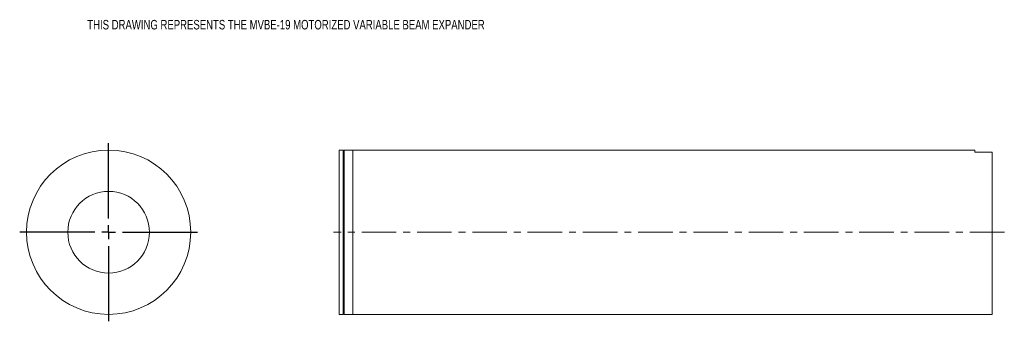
# Model space of a CAD drawing. Header units: inches. Extents: x 1.1 to 15.4, y 4.5 to 8.9.
import ezdxf

# ---------------------------------------------------------------- set-up
doc = ezdxf.new("R2010")
doc.units = ezdxf.units.IN
doc.header["$MEASUREMENT"] = 0
doc.linetypes.add('CENTERX2', pattern=[0.8, 0.5, -0.1, 0.1, -0.1])
doc.layers.add('FORMAT', color=7, linetype='Continuous')
doc.styles.add('SLDTEXTSTYLE0', font='TXT', dxfattribs={"width": 0.75})

# ---------------------------------------------------------------- blocks, each defined once
blk = doc.blocks.new('SW_CENTERMARKSYMBOL_0')
at = {"layer": 'FORMAT', "color": 0}
for p, q in [((0, 0.2), (0, 1.2875)), ((-0.2, 0), (-1.2875, 0)), ((0, 0), (-0.1, 0)), ((0, 0), (0, 0.1)), ((0, 0), (0, -0.1)), ((0, 0), (0.1, 0)), ((0.2, 0), (1.2875, 0)), ((0, -0.2), (0, -1.2875))]:
    blk.add_line(p, q, dxfattribs=at)

msp = doc.modelspace()

# ---------------------------------------------------------------- linework, layer by layer
at = {"color": 7, "linetype": 'Continuous', "lineweight": 15}
for p, q in [((5.81, 6.967), (5.752, 6.967)), ((5.752, 6.967), (5.752, 4.592)), ((5.825, 6.967), (5.81, 6.952)), ((5.81, 6.967), (5.81, 4.592)), ((5.95, 6.967), (5.825, 6.967)), ((5.825, 6.967), (5.825, 4.592)), ((14.95, 6.967), (5.95, 6.967)), ((5.95, 4.592), (5.95, 6.967)), ((14.95, 6.94), (14.95, 6.967)), ((15.2, 6.94), (14.95, 6.94)), ((14.95, 6.94), (15.2, 6.94)), ((15.2, 4.592), (15.2, 6.94)), ((15.2, 6.94), (15.2, 6.94)), ((5.752, 4.592), (5.81, 4.592)), ((5.81, 4.607), (5.825, 4.592)), ((5.825, 4.592), (5.95, 4.592)), ((5.95, 4.592), (15.2, 4.592))]:
    msp.add_line(p, q, dxfattribs=at)
for radius in [1.188, 0.591]:
    msp.add_circle((2.414, 5.78), radius, dxfattribs=at)
at = {"layer": 'FORMAT', "color": 7, "linetype": 'CENTERX2', "lineweight": 0}
msp.add_line((15.378, 5.78), (5.668, 5.78), dxfattribs=at)

# ---------------------------------------------------------------- block references
at = {"layer": 'FORMAT', "color": 7}
msp.add_blockref('SW_CENTERMARKSYMBOL_0', (2.414, 5.78), dxfattribs=at)

# ---------------------------------------------------------------- texts
at = {"layer": 'FORMAT', "color": 7, "insert": (2.105, 8.85), "char_height": 0.1378, "attachment_point": 1, "style": 'SLDTEXTSTYLE0'}
msp.add_mtext('THIS DRAWING REPRESENTS THE MVBE-19 MOTORIZED VARIABLE BEAM EXPANDER', dxfattribs=at)

doc.saveas('drawing.dxf')
